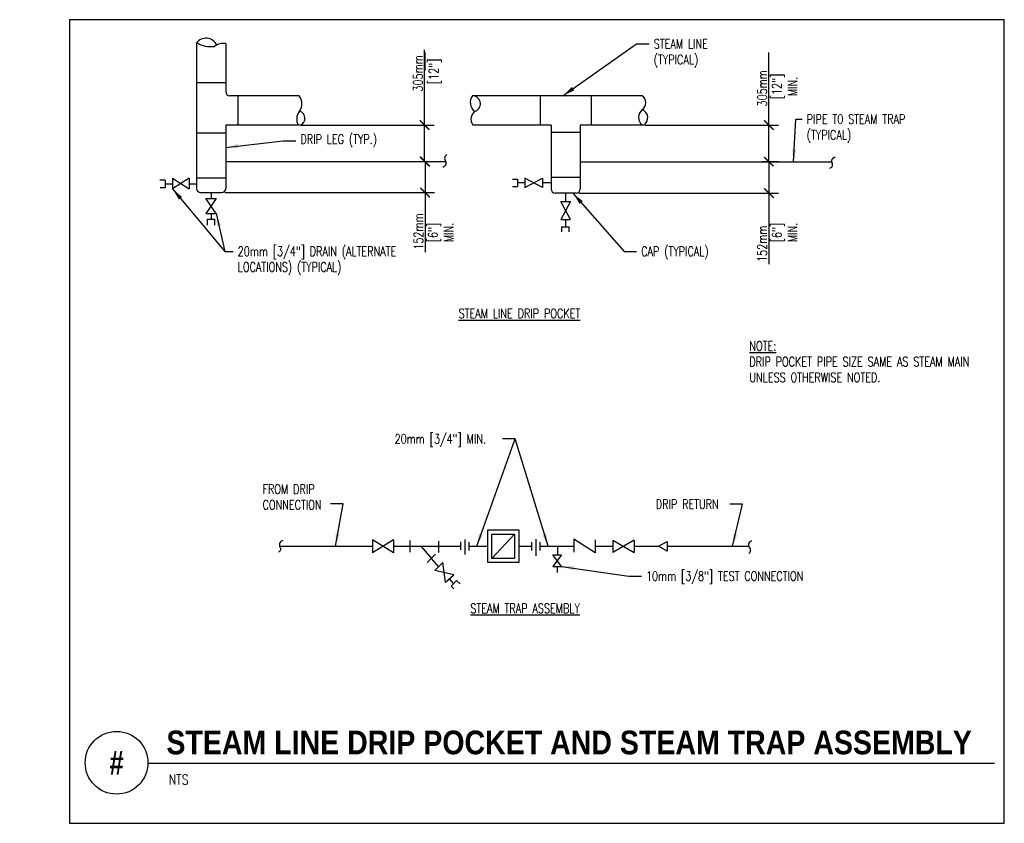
# Model space of a CAD drawing. Header units: inches. Extents: x -1.27 to 8.54, y -0.54 to 7.46.
import ezdxf
from ezdxf.enums import TextEntityAlignment as Align

# ---------------------------------------------------------------- set-up
doc = ezdxf.new("R2010")
doc.units = ezdxf.units.IN
doc.header["$MEASUREMENT"] = 0
doc.header["$PDSIZE"] = -1
doc.layers.get('Defpoints').update_dxf_attribs({"color": 2})
doc.layers.add('G-ANNO-NPLT', color=7, linetype='Continuous', plot=False)
for name, color, linetype in [('M-DETL-DIMS', 1, 'Continuous'), ('M-DETL-MEDM', 4, 'Continuous'), ('M-DETL-TEXT', 2, 'Continuous'), ('M-DETL-THIN', 2, 'Continuous')]:
    doc.layers.add(name, color=color, linetype=linetype)
doc.styles.add('BOLD', font='bold.shx', dxfattribs={"width": 0.9})
doc.styles.add('Romans', font='romans.shx', dxfattribs={"width": 0.75})
doc.dimstyles.new('VA-Dims', dxfattribs={"dimtxt": 0.09375, "dimasz": 0.09375, "dimexe": 0.09375, "dimexo": 0.03125, "dimgap": 0.02, "dimtad": 1, "dimdec": 5, "dimzin": 0, "dimdsep": 46, "dimlunit": 4, "dimtxsty": 'Romans', "dimblk": 'ARCHTICK', "dimcen": 0.09375, "dimclrd": 256, "dimclre": 256, "dimclrt": 256, "dimadec": 0, "dimazin": 0, "dimtfac": 1, "dimtdec": 5, "dimtofl": 0, "dimtmove": 0, "dimatfit": 3, "dimfxl": 1, "dimfrac": 2, "dimtolj": 1, "dimtzin": 0, "dimlwd": -1, "dimlwe": -1, "dimarcsym": 0})
doc.dimstyles.new('VA-Lead', dxfattribs={"dimtxt": 0.09375, "dimasz": 0.125, "dimexe": 0.125, "dimexo": 0.03125, "dimgap": 0.02, "dimtad": 1, "dimdec": 5, "dimzin": 0, "dimdsep": 46, "dimlunit": 4, "dimtxsty": 'Romans', "dimcen": 0.125, "dimclrd": 256, "dimclre": 256, "dimclrt": 256, "dimadec": 0, "dimazin": 0, "dimtfac": 1, "dimtdec": 5, "dimtofl": 0, "dimtmove": 0, "dimatfit": 3, "dimfxl": 1, "dimfrac": 2, "dimtolj": 1, "dimtzin": 0, "dimlwd": -1, "dimlwe": -1, "dimarcsym": 0})

# ---------------------------------------------------------------- blocks, each defined once
blk = doc.blocks.new('_ArchTick')
at = {"color": 0, "linetype": 'ByBlock', "const_width": 0.15}
blk.add_lwpolyline([(-0.5, -0.5), (0.5, 0.5)], dxfattribs=at)
blk = doc.blocks.new('*D3')
at = {"layer": 'Defpoints', "color": 0, "transparency": 16777216}
for p in [(2.6699, 6.0501), (0.746, 5.7414), (2.7734, 5.7414)]:
    blk.add_point(p, dxfattribs=at)
at = {"layer": 'M-DETL-DIMS', "transparency": 16777216}
for p, q in [((2.7011, 6.0501), (2.8671, 6.0501)), ((2.7734, 6.0501), (2.7734, 5.7414)), ((0.7772, 5.7414), (2.8671, 5.7414)), ((2.7734, 5.7414), (2.7734, 5.1496))]:
    blk.add_line(p, q, dxfattribs=at)
at = {"layer": 'M-DETL-DIMS', "transparency": 16777216, "xscale": 0.09375, "yscale": 0.09375, "zscale": 0.09375}
for p, rotation in [((2.7734, 6.0501), 90), ((2.7734, 5.7414), 270)]:
    blk.add_blockref('_ArchTick', p, dxfattribs=dict(at, rotation=rotation))
at = {"layer": 'M-DETL-DIMS', "transparency": 16777216, "insert": (2.7065, 5.3538), "char_height": 0.09375, "attachment_point": 5, "rotation": 90, "style": 'Romans'}
blk.add_mtext('\\A1;152mm', dxfattribs=at)
blk = doc.blocks.new('*D4')
at = {"layer": 'Defpoints', "color": 0, "transparency": 16777216}
for p in [(1.5084, 6.4133), (2.7686, 6.4133), (2.6699, 6.0501)]:
    blk.add_point(p, dxfattribs=at)
at = {"layer": 'M-DETL-DIMS', "transparency": 16777216}
for p, q in [((2.7686, 6.4133), (2.7686, 7.1642)), ((1.5397, 6.4133), (2.8623, 6.4133)), ((2.7686, 6.0501), (2.7686, 6.4133)), ((2.7011, 6.0501), (2.8623, 6.0501))]:
    blk.add_line(p, q, dxfattribs=at)
at = {"layer": 'M-DETL-DIMS', "transparency": 16777216, "xscale": 0.09375, "yscale": 0.09375, "zscale": 0.09375}
for p, rotation in [((2.7686, 6.4133), 90), ((2.7686, 6.0501), 270)]:
    blk.add_blockref('_ArchTick', p, dxfattribs=dict(at, rotation=rotation))
at = {"layer": 'M-DETL-DIMS', "transparency": 16777216, "insert": (2.7017, 6.8797), "char_height": 0.09375, "attachment_point": 5, "rotation": 90, "style": 'Romans'}
blk.add_mtext('\\A1;  305mm', dxfattribs=at)
blk = doc.blocks.new('*D5')
at = {"layer": 'Defpoints', "color": 0, "transparency": 16777216}
for p in [(6.0947, 6.0501), (4.2776, 5.7362), (6.1982, 5.7362)]:
    blk.add_point(p, dxfattribs=at)
at = {"layer": 'M-DETL-DIMS', "transparency": 16777216}
for p, q in [((6.126, 6.0501), (6.292, 6.0501)), ((6.1982, 6.0501), (6.1982, 5.7362)), ((4.3089, 5.7362), (6.292, 5.7362)), ((6.1982, 5.7362), (6.1982, 5.0276))]:
    blk.add_line(p, q, dxfattribs=at)
at = {"layer": 'M-DETL-DIMS', "transparency": 16777216, "xscale": 0.09375, "yscale": 0.09375, "zscale": 0.09375}
for p, rotation in [((6.1982, 6.0501), 90), ((6.1982, 5.7362), 270)]:
    blk.add_blockref('_ArchTick', p, dxfattribs=dict(at, rotation=rotation))
at = {"layer": 'M-DETL-DIMS', "transparency": 16777216, "insert": (6.1314, 5.2317), "char_height": 0.09375, "attachment_point": 5, "rotation": 90, "style": 'Romans'}
blk.add_mtext('\\A1;152mm', dxfattribs=at)
blk = doc.blocks.new('*D6')
at = {"layer": 'Defpoints', "color": 0, "transparency": 16777216}
for p in [(4.9333, 6.4133), (6.1982, 6.4133), (6.0947, 6.0501)]:
    blk.add_point(p, dxfattribs=at)
at = {"layer": 'M-DETL-DIMS', "transparency": 16777216}
for p, q in [((6.1982, 6.4133), (6.1982, 6.9884)), ((4.9645, 6.4133), (6.292, 6.4133)), ((6.1982, 6.0501), (6.1982, 6.4133)), ((6.126, 6.0501), (6.292, 6.0501))]:
    blk.add_line(p, q, dxfattribs=at)
at = {"layer": 'M-DETL-DIMS', "transparency": 16777216, "xscale": 0.09375, "yscale": 0.09375, "zscale": 0.09375}
for p, rotation in [((6.1982, 6.4133), 90), ((6.1982, 6.0501), 270)]:
    blk.add_blockref('_ArchTick', p, dxfattribs=dict(at, rotation=rotation))
at = {"layer": 'M-DETL-DIMS', "transparency": 16777216, "insert": (6.1314, 6.7792), "char_height": 0.09375, "attachment_point": 5, "rotation": 90, "style": 'Romans'}
blk.add_mtext('\\A1;305mm', dxfattribs=at)

msp = doc.modelspace()

# ---------------------------------------------------------------- linework, layer by layer
at = {"layer": 'G-ANNO-NPLT', "color": 6}
msp.add_lwpolyline([(8.542974, 7.462724), (-0.769493, 7.462724), (-0.769493, -0.537162), (8.542974, -0.537162)], close=True, dxfattribs=at)
at = {"layer": 'M-DETL-DIMS'}
for p, q in [((2.773398, 6.952568), (2.773398, 7.135356)), ((6.198233, 6.952567), (6.198233, 7.135356))]:
    msp.add_line(p, q, dxfattribs=at)
at = {"layer": 'M-DETL-MEDM'}
for p, q in [((0.495998, 7.231592), (0.495998, 5.783023)), ((0.787664, 7.224493), (0.787664, 6.746599)), ((0.495998, 6.836949), (0.787664, 6.836949)), ((1.520439, 6.704933), (0.829331, 6.704933)), ((0.906889, 6.704933), (0.906889, 6.413266)), ((4.936402, 6.704933), (3.244237, 6.704933)), ((3.920878, 6.704933), (3.920878, 6.413266)), ((4.426087, 6.704933), (4.426087, 6.413266)), ((1.531825, 6.413266), (0.787664, 6.413266)), ((0.787664, 6.413266), (0.787664, 5.783023)), ((4.027649, 6.413266), (3.248685, 6.413266)), ((4.027649, 6.413266), (4.027649, 5.777851)), ((4.951135, 6.413266), (4.319316, 6.413266)), ((4.319316, 6.413266), (4.319316, 5.777851)), ((0.495998, 6.337854), (0.787664, 6.337854)), ((4.319316, 6.340349), (4.027649, 6.340349)), ((0.787664, 5.886495), (0.495998, 5.886495)), ((3.765256, 5.88557), (3.765256, 5.791088)), ((3.94234, 5.791088), (3.765256, 5.88557)), ((3.765256, 5.791088), (3.94234, 5.88557)), ((3.94234, 5.88557), (3.94234, 5.791088)), ((4.319316, 5.892434), (4.027649, 5.892434)), ((0.183973, 5.863689), (0.131574, 5.863689)), ((0.183973, 5.788703), (0.134454, 5.788703)), ((0.183973, 5.863689), (0.183973, 5.788703)), ((0.256889, 5.883879), (0.256889, 5.780051)), ((0.423556, 5.883879), (0.256889, 5.780051)), ((0.256889, 5.883879), (0.423556, 5.780051)), ((0.423556, 5.883879), (0.423556, 5.780051)), ((3.642627, 5.874773), (3.69234, 5.874773)), ((3.642627, 5.801886), (3.69234, 5.801886)), ((3.69234, 5.874773), (3.69234, 5.801886)), ((0.537664, 5.741357), (0.745998, 5.741357)), ((4.277649, 5.736184), (4.069316, 5.736184)), ((0.590754, 5.683199), (0.692911, 5.683199)), ((0.692911, 5.683199), (0.590754, 5.532158)), ((0.692911, 5.532158), (0.590754, 5.683199)), ((4.126242, 5.652176), (4.220724, 5.652176)), ((4.220724, 5.652176), (4.126242, 5.475092)), ((4.220724, 5.475092), (4.126242, 5.652176)), ((0.590754, 5.532158), (0.692911, 5.532158)), ((0.602773, 5.476648), (0.676886, 5.476648)), ((0.602773, 5.476648), (0.602773, 5.416486)), ((0.676886, 5.476648), (0.676886, 5.418491)), ((4.126242, 5.475092), (4.220724, 5.475092)), ((4.137039, 5.402176), (4.209926, 5.402176)), ((4.137039, 5.352463), (4.137039, 5.402176)), ((4.209926, 5.352463), (4.209926, 5.402176)), ((2.250861, 2.285747), (2.250861, 2.156061)), ((2.459194, 2.285747), (2.250861, 2.156061)), ((2.459194, 2.156061), (2.250861, 2.285747)), ((2.459194, 2.285747), (2.459194, 2.156061)), ((2.621763, 2.279291), (2.621763, 2.162518)), ((2.909197, 2.159142), (2.909197, 2.271744)), ((3.129971, 2.184164), (3.129971, 2.263404)), ((3.171638, 2.138289), (3.171638, 2.288426)), ((3.213303, 2.1792), (3.213303, 2.26261)), ((3.439697, 2.099702), (3.664984, 2.342107)), ((3.837443, 2.180132), (3.837443, 2.261678)), ((3.87911, 2.124368), (3.87911, 2.289791)), ((3.920776, 2.178966), (3.920776, 2.262843)), ((4.25549, 2.2916), (4.25549, 2.161472)), ((4.469031, 2.155841), (4.25549, 2.2916)), ((4.469031, 2.285968), (4.469031, 2.155841)), ((4.641811, 2.282646), (4.641811, 2.159163)), ((4.855352, 2.282646), (4.641811, 2.159163)), ((4.641811, 2.282646), (4.855352, 2.159163)), ((4.855352, 2.282646), (4.855352, 2.159163)), ((2.621763, 2.220905), (2.909197, 2.220905)), ((2.729729, 2.220905), (2.835992, 2.100175)), ((2.79403, 2.05889), (2.877953, 2.14146)), ((2.950982, 2.060238), (2.869953, 1.980566)), ((2.974904, 1.862256), (2.950982, 2.060238)), ((4.044343, 2.134699), (4.132777, 2.134699)), ((4.132777, 2.020115), (4.044343, 2.134699)), ((4.132777, 2.134699), (4.044343, 2.020115)), ((3.059503, 1.935659), (2.869953, 1.980566)), ((4.044343, 2.020115), (4.132777, 2.020115)), ((2.974904, 1.862256), (3.059503, 1.935659)), ((3.032577, 1.823503), (3.085548, 1.880612)), ((3.085548, 1.880612), (3.12155, 1.847219)), ((3.059503, 1.798042), (3.032577, 1.823503))]:
    msp.add_line(p, q, dxfattribs=at)
for points in [[(3.39803, 2.383774), (3.70665, 2.383774), (3.70665, 2.058035), (3.39803, 2.058035)], [(3.439697, 2.342107), (3.664984, 2.342107), (3.664984, 2.099702), (3.439697, 2.099702)], [(5.099524, 2.220905), (5.183305, 2.269276), (5.183305, 2.172534), (5.183305, 2.172534)]]:
    msp.add_lwpolyline(points, close=True, dxfattribs=at)
for centre, radius, start, end in [((0.590505, 7.159984), 0.118573, 25.5949361, 142.8485667), ((0.637548, 7.456622), 0.262034, 237.9152528, 278.5620417), ((0.761194, 7.091261), 0.135836, 78.7624583, 128.5399583), ((0.829332, 6.7466), 0.041667, 180, 270), ((1.414122, 6.625195), 0.132897, 323.1301611, 36.8698361), ((3.332277, 6.639536), 0.109672, 143.3155806, 235.3631611), ((3.245454, 6.626422), 0.078641, 296.4356472, 90.8213944), ((4.888223, 6.636473), 0.083714, 305.1364194, 54.8635806), ((1.612981, 6.470419), 0.119141, 140.9631583, 208.6659083), ((1.502887, 6.480783), 0.073457, 293.2005806, 72.4353167), ((3.327452, 6.470636), 0.097445, 118.8286667, 216.0674139), ((5.002534, 6.489273), 0.102826, 130.0260417, 227.6609861), ((4.902914, 6.48675), 0.087892, 303.2728167, 67.6034806), ((0.537665, 5.783023), 0.041667, 180, 270), ((0.745998, 5.783023), 0.041667, 270, 0), ((4.069316, 5.77785), 0.041667, 180, 270), ((4.27765, 5.77785), 0.041667, 270, 0)]:
    msp.add_arc(centre, radius, start, end, dxfattribs=at)
at = {"layer": 'M-DETL-TEXT'}
msp.add_line((0.012525, 0.06053), (8.444352, 0.06053), dxfattribs=at)
for points in [[(4.504536, 2.332155, 0, 0.046875, 0), (4.363911, 2.332155, 0, 0, 0), (4.200988, 2.332155, 0, 0, 0)], [(1.757504, 2.29809, 0, 0.046875, 0), (1.616879, 2.29809, 0, 0, 0), (1.453956, 2.29809, 0, 0, 0)], [(5.667624, 2.298688, 0, 0.046875, 0), (5.526999, 2.298688, 0, 0, 0), (5.364076, 2.298688, 0, 0, 0)]]:
    msp.add_lwpolyline(points, format="xyseb", dxfattribs=at)
msp.add_circle((-0.299975, 0.065451), 0.3125, dxfattribs=at)
at = {"layer": 'M-DETL-TEXT', "linetype": 'Continuous'}
for centre, radius, start, end in [((1.367963, 2.233277), 0.046293, 102.7305861, 200.0303333), ((6.033168, 2.232773), 0.039539, 95.306925, 205.2598944), ((1.302295, 2.193345), 0.032732, 298.6080833, 47.3519056), ((5.974063, 2.182155), 0.041034, 304.6773833, 55.3226167)]:
    msp.add_arc(centre, radius, start, end, dxfattribs=at)
at = {"layer": 'M-DETL-THIN'}
for p, q in [((0.787664, 6.050071), (2.982184, 6.050071)), ((4.319316, 6.046498), (6.822264, 6.046498)), ((0.183973, 5.827639), (0.256889, 5.827639)), ((0.423556, 5.827639), (0.495998, 5.827639)), ((3.765256, 5.838329), (3.69234, 5.838329)), ((4.027649, 5.838329), (3.94234, 5.838329)), ((0.641831, 5.741357), (0.641831, 5.683199)), ((4.173483, 5.736184), (4.173483, 5.652176)), ((0.641831, 5.532158), (0.641831, 5.476648)), ((4.173483, 5.475092), (4.173483, 5.402176)), ((1.323354, 2.220905), (2.250861, 2.220905)), ((2.459194, 2.220905), (2.621763, 2.220905)), ((2.909197, 2.220905), (3.129971, 2.220905)), ((3.213303, 2.220905), (3.39803, 2.220905)), ((3.70665, 2.220905), (3.837443, 2.220905)), ((3.920776, 2.220905), (4.25549, 2.220905)), ((4.090888, 2.220905), (4.090888, 2.134699)), ((4.469031, 2.220905), (4.641811, 2.220905)), ((4.855352, 2.220905), (5.099524, 2.220905)), ((5.183305, 2.220905), (5.995452, 2.220905)), ((2.908182, 2.018156), (2.835992, 2.100175)), ((4.088561, 2.020115), (4.088561, 1.959957)), ((3.056661, 1.849466), (3.014877, 1.896938))]:
    msp.add_line(p, q, dxfattribs=at)
at = {"layer": 'M-DETL-THIN', "linetype": 'Continuous'}
for centre, radius, start, end in [((3.007808, 6.083572), 0.03993, 114.8649833, 227.1370056), ((6.859662, 6.054322), 0.038208, 91.8412222, 218.658975), ((2.942206, 6.03793), 0.041781, 280.0965444, 23.0722778), ((6.800472, 6.01661), 0.032455, 279.7799167, 25.2491806)]:
    msp.add_arc(centre, radius, start, end, dxfattribs=at)

# ---------------------------------------------------------------- texts
at = {"layer": 'M-DETL-DIMS', "char_height": 0.09375, "width": 0.5502, "attachment_point": 2, "rotation": 90, "style": 'Romans'}
for s, insert in [('[12"]', (2.81146, 6.947229)), ('[12"]\\PMIN.', (6.229483, 6.797867)), ('[6"]\\PMIN.', (2.804648, 5.344282)), ('[6"]\\PMIN.', (6.229483, 5.344281))]:
    msp.add_mtext(s, dxfattribs=dict(at, insert=insert))
at = {"layer": 'M-DETL-DIMS', "insert": (-1.265004, 3.250364), "char_height": 0.09375, "attachment_point": 1, "style": 'Romans'}
msp.add_mtext('\\A1;', dxfattribs=at)
at = {"layer": 'M-DETL-TEXT', "color": 4, "style": 'Romans', "width": 0.75}
msp.add_text('%%USTEAM TRAP ASSEMBLY', height=0.09375, dxfattribs=at).set_placement((3.769885, 1.555541), align=Align.CENTER)
at = {"layer": 'M-DETL-TEXT', "style": 'BOLD', "width": 0.8}
msp.add_text('#', height=0.23622, dxfattribs=at).set_placement((-0.299975, 0.065451), align=Align.MIDDLE)
at = {"layer": 'M-DETL-TEXT', "style": 'Romans', "width": 0.8}
msp.add_text('NTS', height=0.0984252, dxfattribs=at).set_placement((0.220097, -0.151188))
at = {"layer": 'M-DETL-TEXT', "attachment_point": 1}
for s, insert, char_height, width, style in [('STEAM LINE (TYPICAL)', (5.051087, 7.269063), 0.09375, 0.87481087, 'Romans'), ('PIPE T0 STEAM TRAP (TYPICAL)', (6.574892, 6.519063), 0.09375, 1.16869312, 'Romans'), ('DRIP LEG (TYP.)', (1.531889, 6.319826), 0.09375, 1.2883844, 'Romans'), ('20mm [3/4"] DRAIN (ALTERNATE LOCATIONS) (TYPICAL)', (0.906889, 5.203913), 0.09375, 1.72778459, 'Romans'), ('CAP (TYPICAL)', (4.926087, 5.203913), 0.09375, 2.1652, 'Romans'), ('{\\LNOTE:\\P}DRIP POCKET PIPE SIZE SAME AS STEAM MAIN UNLESS OTHERWISE NOTED.', (6.003299, 4.261478), 0.09375, 2.40860464, 'Romans'), ('20mm [3/4"] MIN.', (2.469306, 3.336854), 0.09375, 1.34821429, 'Romans'), ('FROM DRIP CONNECTION', (1.154178, 2.836854), 0.09375, 1.00619471, 'Romans'), ('DRIP RETURN', (5.071634, 2.68625), 0.09375, 0.7410811, 'Romans'), ('10mm [3/8"] TEST CONNECTION', (4.973975, 1.970905), 0.09375, 1.89295819, 'Romans'), ('STEAM LINE DRIP POCKET AND STEAM TRAP ASSEMBLY', (0.196343, 0.385705), 0.23622047, 8.22400458, 'BOLD')]:
    msp.add_mtext(s, dxfattribs=dict(at, insert=insert, char_height=char_height, width=width, style=style))
at = {"layer": 'M-DETL-TEXT', "color": 4, "insert": (3.713078, 4.585521), "char_height": 0.09375, "width": 1.8712, "attachment_point": 2, "style": 'Romans'}
msp.add_mtext('{\\LSTEAM LINE DRIP POCKET}', dxfattribs=at)

# ---------------------------------------------------------------- dimensions: what is measured, and where the dimension line sits
at = {"layer": 'M-DETL-DIMS'}
for base, p1, p2, angle, text, picture, middle in [((2.768597, 6.413267), (2.669866, 6.050071), (1.508443, 6.413267), 270, '  305mm', '*D4', (2.768597, 6.879696)), ((6.198233, 6.413267), (6.094701, 6.050071), (4.933278, 6.413267), 270, '305mm', '*D6', (6.198233, 6.779249)), ((2.773398, 5.741357), (2.669866, 6.050071), (0.745998, 5.741357), 90, '152mm', '*D3', (2.773398, 5.353774)), ((6.198233, 5.736183), (6.094701, 6.050071), (4.27765, 5.736183), 90, '152mm', '*D5', (6.198233, 5.231726))]:
    dim = msp.add_linear_dim(base=base, p1=p1, p2=p2, angle=angle, text=text, dimstyle='VA-Dims', override={"dimpost": '\\X'}, dxfattribs=at)
    dim.commit()
    dim.dimension.update_dxf_attribs({"geometry": picture, "text_midpoint": middle, "dimtype": 160})

# ---------------------------------------------------------------- leaders
at = {"layer": 'M-DETL-TEXT'}
for points, override in [([(4.14611, 6.704933), (4.88034, 7.22196), (5.00534, 7.22196)], {"dimtad": 0}), ([(6.443861, 6.046498), (6.466645, 6.47196), (6.529145, 6.47196)], {"dimgap": 0.02, "dimtad": 0}), ([(0.787664, 6.191058), (1.361142, 6.257891), (1.486142, 6.257891)], {"dimtad": 0}), ([(0.256889, 5.780051), (0.779052, 5.156809), (0.861142, 5.156809)], {"dimgap": 0.02, "dimtad": 0}), ([(4.24577, 5.736184), (4.75534, 5.156809), (4.88034, 5.156809)], {"dimtad": 0}), ([(0.692911, 5.532158), (0.779052, 5.156809), (0.861142, 5.156809)], {"dimtad": 0}), ([(3.287732, 2.220905), (3.669798, 3.28975), (3.544798, 3.28975)], {"dimtad": 0}), ([(3.999298, 2.220905), (3.669798, 3.28975), (3.544798, 3.28975)], {"dimtad": 0}), ([(1.880542, 2.220905), (1.957501, 2.643976), (1.832501, 2.643976)], {"dimtad": 0}), ([(5.835945, 2.220905), (5.933746, 2.640959), (5.808746, 2.640959)], {"dimtad": 0}), ([(4.132777, 2.020115), (4.803228, 1.923802), (4.928228, 1.923802)], {"dimgap": 0.02, "dimtad": 0})]:
    msp.add_leader(points, dimstyle='VA-Lead', override=override, dxfattribs=at)

doc.saveas('drawing.dxf')
